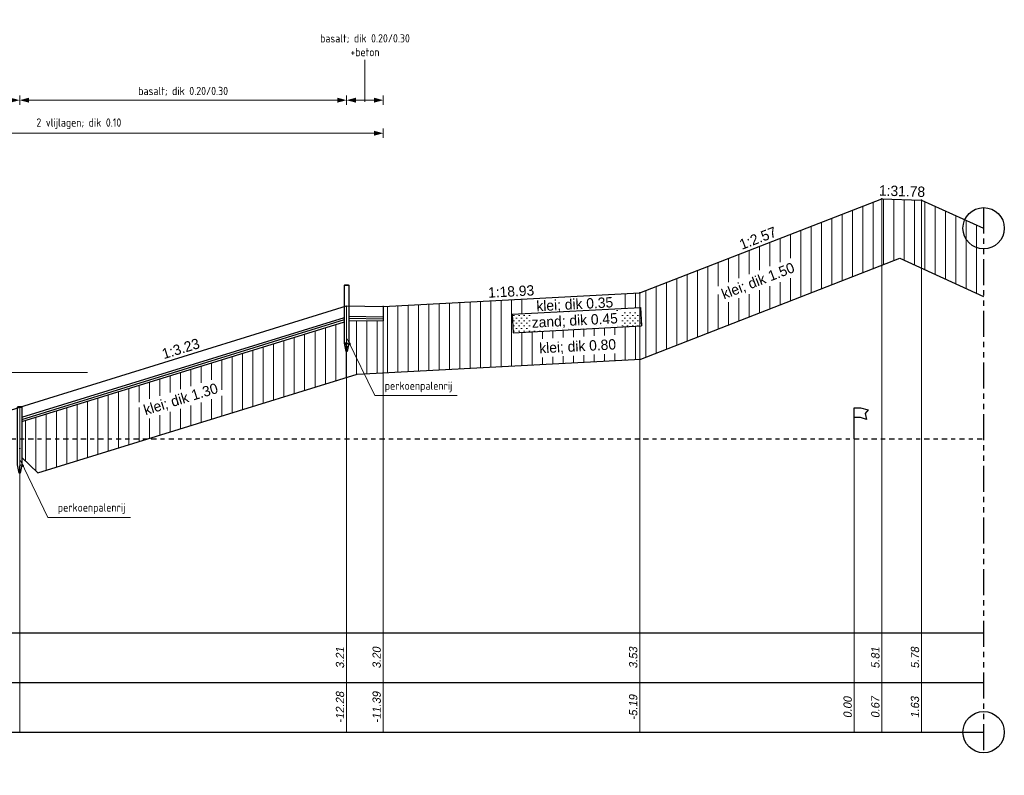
# Model space of a CAD drawing. Header units: metres. Extents: x 132 to 905, y -50 to 63.
# Tile 69 of 86: x 736 to 760, y -22 to -4. Entities that reach past the tile are written whole.
import ezdxf
from ezdxf.enums import TextEntityAlignment as Align

# ---------------------------------------------------------------- set-up
doc = ezdxf.new("R2010")
doc.units = ezdxf.units.M
doc.header["$LTSCALE"] = 0.1
doc.linetypes.add('NAP', pattern=[20, 12.5, -2.5, 2.5, -2.5])
doc.linetypes.add('PHANTOM', pattern=[2.5, 1.25, -0.25, 0.25, -0.25, 0.25, -0.25])
for name, color, linetype, lineweight in [('DP-Afbreek', 2, 'PHANTOM', 25), ('DP-BS-arcering_klei', 253, 'Continuous', 0), ('DP-BS-arcering_zand', 251, 'Continuous', 0), ('DP-BS-basalt 025', 253, 'basalt25', 13), ('DP-BS-Maatvoering', 2, 'Continuous', 20), ('DP-BS-Matenbalk_verlenglijnen', 253, 'Continuous', 0), ('DP-BS-materiaalomschrijving', 213, 'Continuous', 18), ('DP-BS-profiel', 2, 'Continuous', 25), ('DP-Matenbalk-omschrijving', 3, 'Continuous', 35), ('DP-NAP-lijn', 6, 'NAP', 25), ('DP-Taludhelling', 1, 'Continuous', 18), ('DP-Waterlijn', 1, 'Continuous', 13), ('DP-Waterlijn_tekst', 7, 'Continuous', 35), ('TL-2.5 mm tekst_schaaldp', 7, 'Continuous', 25), ('TL-5.0mm Tekst', 4, 'Continuous', 50)]:
    doc.layers.add(name, color=color, linetype=linetype, lineweight=lineweight)
for name, color, linetype in [('DP-BS-KRUINLIJN', 1, 'Continuous'), ('DP-BS-PERKOENRIJ', 255, 'Continuous'), ('DP-BS-SCHEIDINGSLIJN-TALUDBEKL', 255, 'Continuous'), ('DP-BS-TUSSENBERM', 1, 'Continuous'), ('DP-Matenbalk', 1, 'Continuous'), ('DP-Matenbalk_bestaandehoogten', 6, 'Continuous')]:
    doc.layers.add(name, color=color, linetype=linetype)
doc.layers.add('DP-NW-arcrand', color=142, linetype='Continuous', plot=False)
doc.layers.add('THEORETISCHE_NULLIJN', color=255, linetype='Continuous', plot=False)
doc.styles.add('bestomschr', font='isocp.shx', dxfattribs={"width": 0.96})
doc.styles.add('dp-besthgt', font='StagCAD.ttf', dxfattribs={"oblique": 10, "height": 0.2})
doc.styles.add('Ontwnota-dwp-Bruinissepolder tot Grevelingendam$0$bestomschr', font='isocp.shx', dxfattribs={"width": 0.96})
doc.styles.add('StagCAD', font='StagCAD.ttf')
doc.linetypes.add('basalt25', pattern='A,0,-0.25,[57,BASALT25.shx,S=0.004,R=0,X=0,Y=0],-0.25', length=0.5)
doc.dimstyles.new('bestaand 1_100', dxfattribs={"dimscale": 0.1, "dimtxt": 2, "dimasz": 0.8, "dimexe": 0, "dimexo": 0, "dimgap": 1, "dimtad": 1, "dimrnd": 0.001, "dimzin": 1, "dimdsep": 46, "dimtxsty": 'bestomschr', "dimblk1": 'DIM_PIJL', "dimblk2": 'DIM_PIJL', "dimsah": 1, "dimcen": 0.09, "dimse1": 1, "dimse2": 1, "dimclrd": 212, "dimclre": 1, "dimclrt": 2, "dimazin": 0, "dimtfac": 1, "dimtix": 1, "dimtmove": 0, "dimatfit": 3, "dimldrblk": 'RAD_PIJL', "dimfxl": 1, "dimtvp": 0.83, "dimtolj": 1, "dimtzin": 0, "dimlwd": 9, "dimlwe": 5, "dimarcsym": 0})
doc.dimstyles.new('Ontwnota-dwp-Bruinissepolder tot Grevelingendam$0$best-leader 1_100', dxfattribs={"dimscale": 0.1, "dimtxt": 2, "dimasz": 1.6, "dimexe": 0, "dimexo": 0, "dimgap": 0.8, "dimtad": 1, "dimrnd": 0.001, "dimzin": 1, "dimdsep": 46, "dimtxsty": 'Ontwnota-dwp-Bruinissepolder tot Grevelingendam$0$bestomschr', "dimblk": 'Ontwnota-dwp-Bruinissepolder tot Grevelingendam$0$RAD_PIJL', "dimcen": 0.09, "dimse1": 1, "dimse2": 1, "dimclrd": 212, "dimclre": 1, "dimclrt": 2, "dimazin": 0, "dimtfac": 1, "dimtix": 1, "dimtmove": 0, "dimatfit": 0, "dimfxl": 1, "dimtvp": 0.83, "dimtolj": 1, "dimtzin": 0, "dimlwd": 5, "dimarcsym": 0})
doc.dimstyles.new('Ontwnota-dwp-Bruinissepolder tot Grevelingendam$0$bestaand 1_100', dxfattribs={"dimscale": 0.1, "dimtxt": 2, "dimasz": 0.8, "dimexe": 0, "dimexo": 0, "dimgap": 1, "dimtad": 1, "dimrnd": 0.001, "dimzin": 1, "dimdsep": 46, "dimtxsty": 'Ontwnota-dwp-Bruinissepolder tot Grevelingendam$0$bestomschr', "dimblk1": 'Ontwnota-dwp-Bruinissepolder tot Grevelingendam$0$DIM_PIJL', "dimblk2": 'Ontwnota-dwp-Bruinissepolder tot Grevelingendam$0$DIM_PIJL', "dimsah": 1, "dimcen": 0.09, "dimse1": 1, "dimse2": 1, "dimclrd": 212, "dimclre": 1, "dimclrt": 2, "dimazin": 0, "dimtfac": 1, "dimtix": 1, "dimtmove": 0, "dimatfit": 3, "dimldrblk": 'Ontwnota-dwp-Bruinissepolder tot Grevelingendam$0$RAD_PIJL', "dimfxl": 1, "dimtvp": 0.83, "dimtolj": 1, "dimtzin": 0, "dimlwd": 9, "dimlwe": 5, "dimarcsym": 0})

# ---------------------------------------------------------------- blocks, each defined once
blk = doc.blocks.new('15', base_point=(577.872525, -2.976085))
at = {"layer": 'DP-BS-PERKOENRIJ'}
blk.add_lwpolyline([(577.716275, -3.444835), (577.591275, -3.382335), (577.466275, -3.257335), (577.403775, -3.132335), (577.372525, -3.007335), (577.372525, -2.944835), (577.403775, -2.819835), (577.466275, -2.694835), (577.591275, -2.569835), (577.716275, -2.507335), (577.841275, -2.476085), (577.903775, -2.476085), (578.028775, -2.507335), (578.153775, -2.569835), (578.278775, -2.694835), (578.341275, -2.819835), (578.372525, -2.944835), (578.372525, -3.007335), (578.341275, -3.132335), (578.278775, -3.257335), (578.153775, -3.382335), (578.028775, -3.444835), (577.903775, -3.476085), (577.841275, -3.476085)], close=True, dxfattribs=at)
blk = doc.blocks.new('131')
at = {"layer": 'THEORETISCHE_NULLIJN'}
blk.add_lwpolyline([(0, 0), (0, 0.5), (0.125, 0.5), (0.28125, 0.46875), (0.21875, 0.40625), (0.25, 0.3125), (0.125, 0.34375), (0, 0.34375)], dxfattribs=at)
blk = doc.blocks.new('*U51')
at = {"layer": 'DP-Matenbalk'}
for p, q in [((0, -3.5), (6, -3.5)), ((0, -5.9), (0, -3.5)), ((6, -3.5), (6, -5.9)), ((6, -3.5), (42.306, -3.5)), ((0, -4.7), (6, -4.7)), ((6, -4.7), (42.306, -4.7)), ((0, -5.9), (6, -5.9)), ((6, -5.9), (42.306, -5.9))]:
    blk.add_line(p, q, dxfattribs=at)
at = {"layer": 'DP-Matenbalk', "style": 'StagCAD', "width": 0.8}
blk.add_attdef('DPNR', (0, -3.356), '', height=0.25, dxfattribs=at)
at = {"layer": 'DP-Matenbalk-omschrijving', "style": 'StagCAD'}
for s, p in [('Hoogte t.o.v. NAP', (0.2, -4.225)), ('Afstand t.o.v. nulpunt', (0.175, -5.479))]:
    blk.add_text(s, height=0.3, dxfattribs=at).set_placement(p)
at = {"layer": 'TL-2.5 mm tekst_schaaldp', "style": 'StagCAD', "width": 0.96}
blk.add_attdef('SCHAAL', (-0.05, -7.524), '', height=0.25, dxfattribs=at)
at = {"layer": 'TL-5.0mm Tekst', "style": 'StagCAD', "width": 0.96}
blk.add_attdef('OMSCHRIJVING', (-0.05, -6.935), '', height=0.5, dxfattribs=at)
blk = doc.blocks.new('*U50')
at = {"layer": 'DP-NAP-lijn'}
blk.add_line((0, 0), (422.35, 0), dxfattribs=at)
at = {"layer": 'DP-Waterlijn'}
for p, q in [((0, 16), (205.56, 16)), ((3.38, 15.3), (5.63, 15.3)), ((4.71, 14.6), (6.95, 14.6)), ((6.33, 15.3), (11.56, 15.3)), ((8.25, 14.6), (12.51, 14.6)), ((12.73, 15.3), (19.08, 15.3)), ((13.84, 14.6), (17.21, 14.6)), ((8.57, 13.9), (6.38, 13.9)), ((9.6, 13.2), (12.74, 13.2)), ((15.31, 13.9), (10.04, 13.9))]:
    blk.add_line(p, q, dxfattribs=at)
at = {"layer": 'DP-NAP-lijn', "style": 'StagCAD'}
blk.add_text('NAP', height=2.5, dxfattribs=at).set_placement((0, 1))
blk.add_attdef('NAPLIJN', (6.25, 1), '', height=2.5, dxfattribs=at)
at = {"layer": 'DP-Waterlijn_tekst', "style": 'StagCAD'}
blk.add_attdef('WP', text='', height=2.5, dxfattribs=at).set_placement((11.17, 16), align=Align.BOTTOM_CENTER)
blk = doc.blocks.new('Ontwnota-dwp-Bruinissepolder tot Grevelingendam$0$DIM_PIJL')
at = {"color": 1}
blk.add_line((0, 1.41), (0, -1.41), dxfattribs=at)
at = {"color": 1, "linetype": 'ByBlock'}
blk.add_solid([(-2.83, -0.75), (-2.83, 0.75), (0, 0)], dxfattribs=at)
blk = doc.blocks.new('*D271')
at = {"layer": 'Defpoints', "color": 0, "transparency": 16777216}
for p in [(26.827, 9.191), (26.827, 4.214), (18.92, 1.767)]:
    blk.add_point(p, dxfattribs=at)
at = {"layer": 'DP-BS-Maatvoering', "color": 212, "lineweight": 9, "transparency": 16777216}
blk.add_line((19, 9.191), (26.747, 9.191), dxfattribs=at)
at = {"layer": 'DP-BS-Maatvoering', "color": 212, "lineweight": 9, "transparency": 16777216, "xscale": 0.08000000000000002, "yscale": 0.08000000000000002, "zscale": 0.08000000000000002, "rotation": 180}
blk.add_blockref('Ontwnota-dwp-Bruinissepolder tot Grevelingendam$0$DIM_PIJL', (18.92, 9.191), dxfattribs=at)
at = {"layer": 'DP-BS-Maatvoering', "color": 212, "lineweight": 9, "transparency": 16777216, "xscale": 0.08000000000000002, "yscale": 0.08000000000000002, "zscale": 0.08000000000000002}
blk.add_blockref('Ontwnota-dwp-Bruinissepolder tot Grevelingendam$0$DIM_PIJL', (26.827, 9.191), dxfattribs=at)
at = {"layer": 'DP-BS-Maatvoering', "color": 2, "transparency": 16777216, "insert": (22.874, 9.406), "char_height": 0.2, "attachment_point": 5, "style": 'Ontwnota-dwp-Bruinissepolder tot Grevelingendam$0$bestomschr'}
blk.add_mtext('\\A1;basalt; dik 0.20/0.30', dxfattribs=at)
blk = doc.blocks.new('Ontwnota-dwp-Bruinissepolder tot Grevelingendam$0$RAD_PIJL')
at = {"color": 1, "linetype": 'Continuous'}
blk.add_solid([(-2.83, -0.75), (-2.83, 0.75), (0, 0)], dxfattribs=at)
blk = doc.blocks.new('*D272')
at = {"layer": 'Defpoints', "color": 0, "transparency": 16777216}
for p in [(18.92, 9.191), (18.92, 1.767), (11.814, -0.429)]:
    blk.add_point(p, dxfattribs=at)
at = {"layer": 'DP-BS-Maatvoering', "color": 212, "lineweight": 9, "transparency": 16777216}
blk.add_line((11.894, 9.191), (18.84, 9.191), dxfattribs=at)
at = {"layer": 'DP-BS-Maatvoering', "color": 212, "lineweight": 9, "transparency": 16777216, "xscale": 0.08000000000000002, "yscale": 0.08000000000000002, "zscale": 0.08000000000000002, "rotation": 180}
blk.add_blockref('Ontwnota-dwp-Bruinissepolder tot Grevelingendam$0$DIM_PIJL', (11.814, 9.191), dxfattribs=at)
at = {"layer": 'DP-BS-Maatvoering', "color": 212, "lineweight": 9, "transparency": 16777216, "xscale": 0.08000000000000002, "yscale": 0.08000000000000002, "zscale": 0.08000000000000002}
blk.add_blockref('Ontwnota-dwp-Bruinissepolder tot Grevelingendam$0$DIM_PIJL', (18.92, 9.191), dxfattribs=at)
at = {"layer": 'DP-BS-Maatvoering', "color": 2, "transparency": 16777216, "insert": (15.367, 9.406), "char_height": 0.2, "attachment_point": 5, "style": 'Ontwnota-dwp-Bruinissepolder tot Grevelingendam$0$bestomschr'}
blk.add_mtext('\\A1;lessinische steen; dik 0.20/0.30', dxfattribs=at)
blk = doc.blocks.new('*D273')
at = {"layer": 'Defpoints', "color": 0, "transparency": 16777216}
for p in [(27.714, 9.191), (26.827, 4.214), (27.714, 4.214)]:
    blk.add_point(p, dxfattribs=at)
at = {"layer": 'DP-BS-Maatvoering', "color": 212, "lineweight": 9, "transparency": 16777216}
blk.add_line((26.907, 9.191), (27.634, 9.191), dxfattribs=at)
at = {"layer": 'DP-BS-Maatvoering', "color": 212, "lineweight": 9, "transparency": 16777216, "xscale": 0.08000000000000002, "yscale": 0.08000000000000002, "zscale": 0.08000000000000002, "rotation": 180}
blk.add_blockref('Ontwnota-dwp-Bruinissepolder tot Grevelingendam$0$DIM_PIJL', (26.827, 9.191), dxfattribs=at)
at = {"layer": 'DP-BS-Maatvoering', "color": 212, "lineweight": 9, "transparency": 16777216, "xscale": 0.08000000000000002, "yscale": 0.08000000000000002, "zscale": 0.08000000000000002}
blk.add_blockref('Ontwnota-dwp-Bruinissepolder tot Grevelingendam$0$DIM_PIJL', (27.714, 9.191), dxfattribs=at)
blk = doc.blocks.new('DIM_PIJL')
at = {"color": 1}
blk.add_line((0, 1.41), (0, -1.41), dxfattribs=at)
at = {"color": 1, "linetype": 'ByBlock'}
blk.add_solid([(-2.83, -0.75), (-2.83, 0.75), (0, 0)], dxfattribs=at)
blk = doc.blocks.new('*D274')
at = {"layer": 'Defpoints', "color": 0, "transparency": 16777216}
for p in [(27.714, 8.391), (27.714, 4.201), (12.988, -0.087)]:
    blk.add_point(p, dxfattribs=at)
at = {"layer": 'DP-BS-Maatvoering', "color": 212, "lineweight": 9, "transparency": 16777216}
blk.add_line((13.068, 8.391), (27.634, 8.391), dxfattribs=at)
at = {"layer": 'DP-BS-Maatvoering', "color": 212, "lineweight": 9, "transparency": 16777216, "xscale": 0.08000000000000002, "yscale": 0.08000000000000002, "zscale": 0.08000000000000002, "rotation": 180}
blk.add_blockref('DIM_PIJL', (12.988, 8.391), dxfattribs=at)
at = {"layer": 'DP-BS-Maatvoering', "color": 212, "lineweight": 9, "transparency": 16777216, "xscale": 0.08000000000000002, "yscale": 0.08000000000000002, "zscale": 0.08000000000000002}
blk.add_blockref('DIM_PIJL', (27.714, 8.391), dxfattribs=at)
at = {"layer": 'DP-BS-Maatvoering', "color": 2, "transparency": 16777216, "insert": (20.351, 8.62), "char_height": 0.2, "attachment_point": 5, "style": 'bestomschr'}
blk.add_mtext('\\A1;2 vlijlagen; dik 0.10', dxfattribs=at)
blk = doc.blocks.new('RAD_PIJL')
at = {"color": 1, "linetype": 'Continuous'}
blk.add_solid([(-2.83, -0.75), (-2.83, 0.75), (0, 0)], dxfattribs=at)
blk = doc.blocks.new('dp793')
at = {"layer": 'DP-BS-arcering_klei'}
h = blk.add_hatch(dxfattribs=at)
h.set_pattern_fill('_USER', color=256, scale=0.25, angle=90, pattern_type=0)
h.set_pattern_definition([(90, (-717.46864, 14.8338), (-0.25, 0), [])])
h.paths.add_polyline_path([(33.94, 2.928), (40.211, 5.365), (42.235, 4.443), (42.235, 6.092), (40.734, 6.775), (39.776, 6.806), (33.919, 4.529), (27.714, 4.201), (27.709, 3.851), (26.877, 3.863), (26.877, 3.314), (26.837, 3.114), (26.817, 3.114), (26.777, 3.314), (26.777, 3.832), (18.97, 1.416), (18.97, 0.549), (19.355, 0.174), (27.083, 2.566)])
h.paths.add_polyline_path([(35.907, 4.244), (37.806, 4.982), (37.643, 5.401), (35.744, 4.663)], flags=16)
h.paths.add_polyline_path([(31.384, 2.959), (33.468, 3.069), (33.445, 3.519), (31.36, 3.409)], flags=16)
h.paths.add_polyline_path([(30.859, 3.566), (33.961, 3.73), (33.938, 4.179), (30.835, 4.016)], flags=16)
h.paths.add_polyline_path([(31.312, 4.041), (33.396, 4.151), (33.378, 4.5), (31.293, 4.39)], flags=16)
h.paths.add_polyline_path([(21.908, 1.444), (23.854, 2.047), (23.721, 2.477), (21.775, 1.874)], flags=16)
at = {"layer": 'DP-BS-arcering_zand'}
h = blk.add_hatch(dxfattribs=at)
h.set_pattern_fill('CUNETZAND', color=256, scale=0.1, pattern_type=2)
h.set_pattern_definition([(0, (-485.97124, 15.8338), (0.0625, 0.0625), [0, -0.125])])
h.paths.add_polyline_path([(30.835, 4.016), (30.859, 3.566), (33.961, 3.73), (33.943, 4.08)])
h.paths.add_polyline_path([(31.28, 3.639), (33.476, 3.769), (33.459, 4.113), (31.275, 3.989)])
at = {"layer": 'DP-Afbreek', "ltscale": 5}
blk.add_lwpolyline([(42.235, 6.592), (42.235, -6.6)], dxfattribs=at)
at = {"layer": 'DP-BS-basalt 025', "ltscale": 10}
blk.add_lwpolyline([(18.92, 1.767), (26.827, 4.214)], dxfattribs=at)
at = {"layer": 'DP-BS-KRUINLIJN'}
for p in [(39.776, 6.806), (40.734, 6.775)]:
    blk.add_point(p, dxfattribs=at)
at = {"layer": 'DP-BS-Maatvoering', "color": 212, "lineweight": 9}
blk.add_line((27.271, 9.15), (27.271, 10.166), dxfattribs=at)
at = {"layer": 'DP-BS-Matenbalk_verlenglijnen'}
for p, q in [((39.776, 6.806), (39.776, -6.1)), ((40.734, 6.775), (40.734, -6.1)), ((33.919, 4.529), (33.919, -6.1)), ((26.827, 4.214), (26.827, -6.1)), ((27.714, 4.201), (27.714, -6.1)), ((18.92, 1.767), (18.92, -6.1)), ((39.105, 1), (39.105, -6.1))]:
    blk.add_line(p, q, dxfattribs=at)
at = {"layer": 'DP-BS-profiel'}
for p, q in [((33.919, 4.529), (39.776, 6.806)), ((39.776, 6.806), (40.734, 6.775)), ((40.734, 6.775), (42.235, 6.092)), ((33.94, 2.928), (40.211, 5.365)), ((40.211, 5.365), (42.235, 4.443)), ((26.777, 4.714), (26.877, 4.714)), ((27.714, 4.201), (33.919, 4.529)), ((18.92, 1.767), (26.827, 4.214)), ((26.827, 4.214), (27.714, 4.201)), ((27.714, 4.201), (27.709, 3.851)), ((30.835, 4.016), (33.938, 4.179)), ((33.938, 4.179), (33.961, 3.73)), ((18.97, 1.521), (26.777, 3.937)), ((18.97, 1.416), (26.777, 3.832)), ((26.877, 3.963), (27.71, 3.951)), ((26.877, 3.863), (27.709, 3.851)), ((30.835, 4.016), (30.859, 3.566)), ((30.859, 3.566), (33.961, 3.73)), ((26.827, 3.114), (26.827, 3.274)), ((27.083, 2.566), (33.94, 2.928)), ((19.355, 0.174), (27.083, 2.566)), ((18.87, 1.767), (18.97, 1.767)), ((18.97, 0.549), (19.355, 0.174)), ((18.92, 0.167), (18.92, 0.327))]:
    blk.add_line(p, q, dxfattribs=at)
at = {"layer": 'DP-BS-profiel', "color": 1}
for p, q in [((18.97, 1.468), (26.777, 3.884)), ((26.877, 3.913), (27.71, 3.901))]:
    blk.add_line(p, q, dxfattribs=at)
at = {"layer": 'DP-BS-profiel'}
for points in [[(26.777, 3.314), (26.777, 4.714), (26.787, 4.724), (26.867, 4.724), (26.877, 4.714), (26.877, 3.314), (26.837, 3.114), (26.817, 3.114)], [(18.87, 0.367), (18.87, 1.767), (18.88, 1.777), (18.96, 1.777), (18.97, 1.767), (18.97, 0.367), (18.93, 0.167), (18.91, 0.167)]]:
    blk.add_lwpolyline(points, close=True, dxfattribs=at)
blk.add_lwpolyline([(11.814, -0.429), (15.164, 0.545), (18.92, 1.767)], dxfattribs=at)
blk.add_ellipse((26.806, 3.274), major_axis=(0, 0.04), ratio=0.525, start_param=4.712389, end_param=7.853982, dxfattribs=at)
at = {"layer": 'DP-BS-profiel', "extrusion": (0, 0, -1)}
for centre in [(26.848, 3.274), (18.941, 0.327)]:
    blk.add_ellipse(centre, major_axis=(0, 0.04), ratio=0.525, start_param=4.712389, end_param=7.853982, dxfattribs=at)
at = {"layer": 'DP-BS-SCHEIDINGSLIJN-TALUDBEKL'}
blk.add_point((27.714, 4.201), dxfattribs=at)
at = {"layer": 'DP-BS-TUSSENBERM'}
blk.add_point((33.919, 4.529), dxfattribs=at)
at = {"layer": 'DP-Matenbalk_bestaandehoogten'}
for points in [[(39.776, 6.806, 0), (39.776, 6.806, 0)], [(40.734, 6.775, 0), (40.734, 6.775, 0)], [(26.827, 4.714, 0), (26.827, 4.714, 0)], [(33.919, 4.529, 0), (33.919, 4.529, 0)], [(27.714, 4.201, 0), (27.714, 4.201, 0)], [(18.92, 1.767, 0), (18.92, 1.767, 0)], [(39.105, 1, 0), (39.105, 1, 0)], [(18.92, -3.7, 0), (18.92, -3.7, 0)], [(26.827, -3.7, 0), (26.827, -3.7, 0)], [(27.714, -3.7, 0), (27.714, -3.7, 0)], [(33.919, -3.7, 0), (33.919, -3.7, 0)], [(39.105, -3.7, 0), (39.105, -3.7, 0)], [(39.776, -3.7, 0), (39.776, -3.7, 0)], [(40.734, -3.7, 0), (40.734, -3.7, 0)], [(18.92, -4.9, 0), (18.92, -4.9, 0)], [(26.827, -4.9, 0), (26.827, -4.9, 0)], [(27.714, -4.9, 0), (27.714, -4.9, 0)], [(33.919, -4.9, 0), (33.919, -4.9, 0)], [(39.105, -4.9, 0), (39.105, -4.9, 0)], [(39.776, -4.9, 0), (39.776, -4.9, 0)], [(40.734, -4.9, 0), (40.734, -4.9, 0)]]:
    blk.add_polyline3d(points, dxfattribs=at)
at = {"layer": 'DP-Matenbalk'}
ref = blk.add_blockref('*U51', (-0.07, -0.2), dxfattribs=at)
ref.add_attrib('OMSCHRIJVING', '%%uDWARSPROFIEL 8 bestaand', (-0.12, -7.135), dxfattribs={"layer": 'TL-5.0mm Tekst', "height": 0.5, "style": 'StagCAD', "width": 0.96})
ref.add_attrib('DPNR', 'dp793', (-0.07, -3.556), dxfattribs={"height": 0.25, "style": 'StagCAD', "width": 0.8})
at = {"layer": 'DP-NAP-lijn', "ltscale": 4, "xscale": 0.0999999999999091, "yscale": 0.0999999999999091, "zscale": 0.0999999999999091}
blk.add_blockref('*U50', (0, 1), dxfattribs=at).add_auto_attribs({'WP': 'G.H.W.=+1.60', 'NAPLIJN': '=0.00'})
at = {"layer": 'THEORETISCHE_NULLIJN', "xscale": 1.199999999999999, "yscale": 1.5, "zscale": 1.199999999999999}
blk.add_blockref('131', (39.105, 1), dxfattribs=at)
at = {"layer": 'DP-BS-Maatvoering', "insert": (27.271, 10.254), "char_height": 0.2, "attachment_point": 8, "style": 'bestomschr'}
blk.add_mtext('\\A1;basalt; dik 0.20/0.30\\P+beton', dxfattribs=at)
at = {"layer": 'DP-BS-Maatvoering', "color": 2, "char_height": 0.2, "attachment_point": 7, "style": 'Ontwnota-dwp-Bruinissepolder tot Grevelingendam$0$bestomschr'}
for insert in [(27.749, 2.123), (19.842, -0.824)]:
    blk.add_mtext('\\A1;perkoenpalenrij', dxfattribs=dict(at, insert=insert))
at = {"layer": 'DP-BS-materiaalomschrijving', "style": 'StagCAD'}
for s, rotation, p in [('klei; dik 1.50', 21.2417, (36.848, 4.636)), ('klei; dik 0.35', 3.0234, (32.356, 4.057)), ('zand; dik 0.45', 3.0234, (32.356, 3.664)), ('klei; dik 0.80', 3.0234, (32.425, 3.039)), ('klei; dik 1.30', 17.1944, (22.874, 1.769))]:
    blk.add_text(s, height=0.25, rotation=rotation, dxfattribs=at).set_placement(p, align=Align.BOTTOM_CENTER)
at = {"layer": 'DP-Matenbalk_bestaandehoogten', "style": 'dp-besthgt', "oblique": 10}
for s, p in [('3.20', (27.714, -4.3)), ('5.78', (40.734, -4.3)), ('3.21', (26.827, -4.3)), ('3.53', (33.919, -4.3)), ('5.81', (39.776, -4.3)), ('-12.28', (26.827, -5.5)), ('-11.39', (27.714, -5.5)), ('-5.19', (33.919, -5.5)), ('0.00', (39.105, -5.5)), ('0.67', (39.776, -5.5)), ('1.63', (40.734, -5.5))]:
    blk.add_text(s, height=0.2, rotation=90, dxfattribs=at).set_placement(p, align=Align.BOTTOM_CENTER)
at = {"layer": 'DP-Taludhelling', "style": 'StagCAD'}
for s, rotation, p in [('1:31.78', 358.1975, (40.255, 6.791)), ('1:2.57', 21.2417, (36.848, 5.667)), ('1:18.93', 3.0234, (30.817, 4.365)), ('1:3.23', 17.1944, (22.874, 2.99))]:
    blk.add_text(s, height=0.25, rotation=rotation, dxfattribs=at).set_placement(p, align=Align.BOTTOM_CENTER)
at = {"layer": 'DP-BS-Maatvoering'}
for base, p1, p2, text, dimstyle, picture, middle in [((18.92, 9.191), (11.814, -0.429), (18.92, 1.767), 'lessinische steen; dik 0.20/0.30', 'Ontwnota-dwp-Bruinissepolder tot Grevelingendam$0$bestaand 1_100', '*D272', (15.367, 9.406)), ((26.827, 9.191), (18.92, 1.767), (26.827, 4.214), 'basalt; dik 0.20/0.30', 'Ontwnota-dwp-Bruinissepolder tot Grevelingendam$0$bestaand 1_100', '*D271', (22.874, 9.406)), ((27.714, 9.191), (26.827, 4.214), (27.714, 4.214), ' ', 'Ontwnota-dwp-Bruinissepolder tot Grevelingendam$0$bestaand 1_100', '*D273', (27.271, 9.191)), ((27.714, 8.391), (12.988, -0.087), (27.714, 4.201), '2 vlijlagen; dik 0.10', 'bestaand 1_100', '*D274', (20.351, 8.62))]:
    dim = blk.add_linear_dim(base=base, p1=p1, p2=p2, text=text, dimstyle=dimstyle, dxfattribs=at)
    dim.commit()
    dim.dimension.update_dxf_attribs({"geometry": picture, "text_midpoint": middle})
at = {"layer": 'DP-BS-Maatvoering', "annotation_type": 0, "has_hookline": 1, "hookline_direction": 0, "text_width": 1.755}
for points in [[(26.844, 3.419), (27.509, 2.043), (27.669, 2.043)], [(18.937, 0.472), (19.602, -0.904), (19.762, -0.904)]]:
    blk.add_leader(points, dimstyle='Ontwnota-dwp-Bruinissepolder tot Grevelingendam$0$best-leader 1_100', override={"dimgap": 0.8, "dimtad": 1}, dxfattribs=at)

msp = doc.modelspace()

# ---------------------------------------------------------------- linework, layer by layer
at = {"layer": 'DP-BS-PERKOENRIJ'}
msp.add_point((736.389, -14.067), dxfattribs=at)
at = {"layer": 'DP-NW-arcrand'}
for centre in [(759.704, -8.742), (759.704, -20.934)]:
    msp.add_circle(centre, 0.5, dxfattribs=at)

# ---------------------------------------------------------------- block references
msp.add_blockref('dp793', (717.469, -14.834))
at = {"layer": 'DP-BS-PERKOENRIJ', "xscale": 0.05, "yscale": 0.05, "zscale": 0.05}
msp.add_blockref('15', (744.296, -11.62), dxfattribs=at)

doc.saveas('drawing.dxf')
